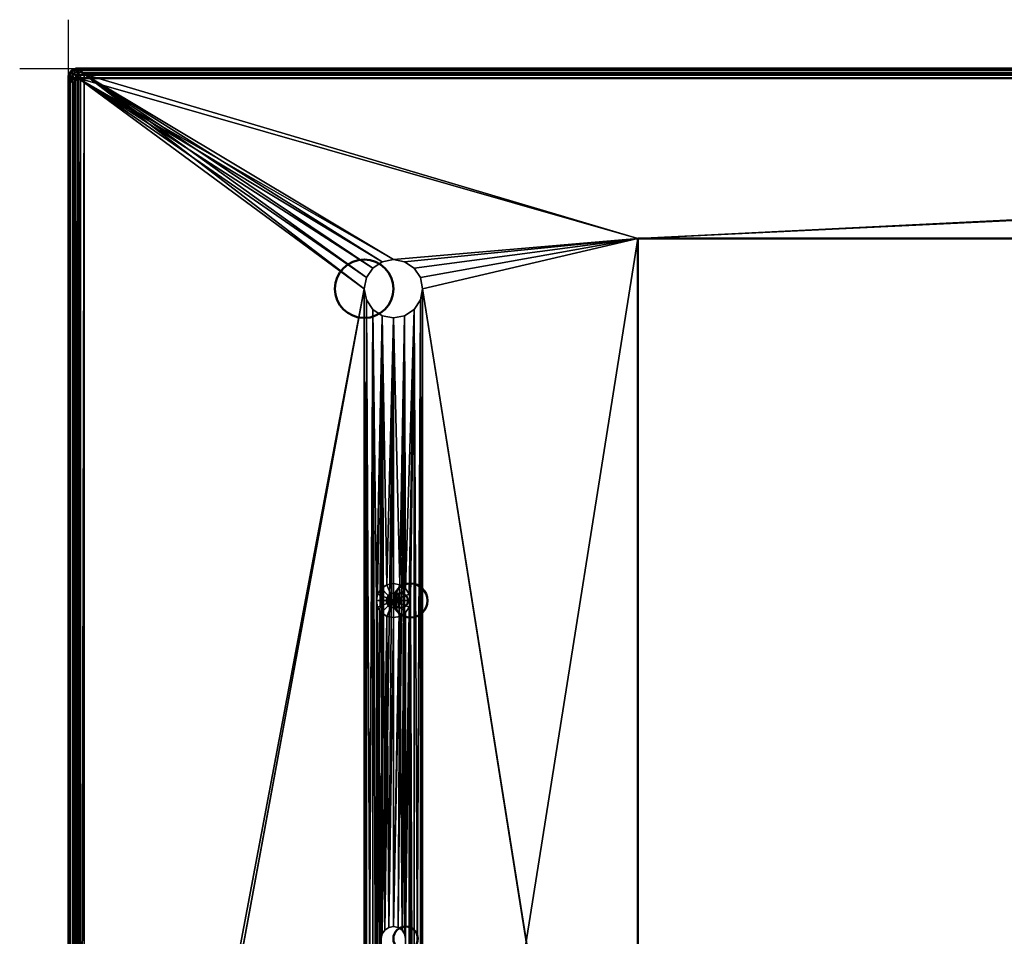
# Model space of a CAD drawing. Header units: millimetres. Extents: x -10 to 798, y -358 to 10.
# Tile 2 of 8: x -10 to 192, y -178 to 10. Entities that reach past the tile are written whole.
import ezdxf

# ---------------------------------------------------------------- set-up
doc = ezdxf.new("R2010")
doc.units = ezdxf.units.MM
doc.header["$MEASUREMENT"] = 0
doc.layers.add('0 Misc', color=7, linetype='Continuous', lineweight=35)
doc.layers.add('10 Raster Images', color=7, linetype='Continuous', lineweight=35)

msp = doc.modelspace()

# ---------------------------------------------------------------- linework, layer by layer
at = {"layer": '0 Misc', "color": 3, "linetype": 'Continuous', "lineweight": 25}
msp.add_line((0, 0), (0, 10), dxfattribs=at).dxf.unprotected_set("ltscale", 0)
at = {"layer": '0 Misc', "color": 160, "linetype": 'Continuous', "lineweight": 25}
for p, q in [((-10, 0), (0, 0)), ((0, -10), (0, 0)), ((0, 0, -10), (0, 0)), ((1.8, -1.8, 67.96), (1.37, -355.98, 67.96)), ((2.45, -1.37, 67.96), (1.8, -356.63, 67.96)), ((1.8, -1.8, 67.96), (1.8, -356.63, 67.96)), ((60.71, -45.21, -2.04), (2, -2, -2.04)), ((61.17, -42.92, -2.04), (2, -2, -2.04)), ((62.47, -40.97, -2.04), (2, -2, -2.04)), ((64.42, -39.67, -2.04), (2, -2, -2.04)), ((66.71, -39.21, -2.04), (2, -2, -2.04)), ((116.91, -34.91, -2.04), (2, -2, -2.04)), ((3.21, -1.21, 67.96), (2.45, -357.06, 67.96)), ((2.45, -1.37, 67.96), (2.45, -357.06, 67.96)), ((3.21, -1.21, 67.96), (3.21, -357.21, 67.96)), ((3.21, -1.21, 67.96), (60.71, -45.21, 67.96)), ((3.21, -1.21, 67.96), (61.17, -42.92, 67.96)), ((3.21, -1.21, 67.96), (62.47, -40.97, 67.96)), ((3.21, -1.21, 67.96), (64.42, -39.67, 67.96)), ((3.21, -1.21, 67.96), (66.71, -39.21, 67.96)), ((3.21, -1.21, 67.96), (116.91, -34.91, 67.96)), ((795.21, -1.21, 67.96), (116.91, -34.91, 67.96)), ((116.91, -34.91, -2.04), (796.43, -2, -2.04)), ((1.21, -3.21, 67.96), (1.37, -355.98, 67.96)), ((1.37, -2.45, 67.96), (1.37, -355.98, 67.96)), ((116.91, -34.91, 67.96), (66.71, -39.21, 67.96)), ((66.71, -39.21, -2.04), (116.91, -34.91, -2.04)), ((116.91, -34.91, 67.96), (69.01, -39.67, 67.96)), ((69.01, -39.67, -2.04), (116.91, -34.91, -2.04)), ((116.91, -34.91, 67.96), (70.96, -40.97, 67.96)), ((70.96, -40.97, -2.04), (116.91, -34.91, -2.04)), ((116.91, -34.91, 67.96), (72.26, -42.92, 67.96)), ((72.26, -42.92, -2.04), (116.91, -34.91, -2.04)), ((72.71, -45.21, 67.96), (116.91, -34.91, 67.96)), ((72.71, -45.21, -2.04), (116.91, -34.91, -2.04)), ((72.71, -313.21, -2.04), (116.91, -34.91, -2.04)), ((2, -356.43, -2.04), (60.71, -45.21, -2.04)), ((60.71, -45.21, 67.96), (3.21, -357.21, 67.96)), ((60.71, -45.21, 67.96), (60.71, -313.21, 67.96)), ((60.71, -45.21, 67.96), (61.17, -310.92, 67.96)), ((60.71, -45.21, -2.04), (60.71, -313.21, -2.04)), ((72.26, -310.92, -2.04), (72.71, -45.21, -2.04)), ((72.71, -313.21, 67.96), (72.71, -45.21, 67.96)), ((72.71, -45.21, 67.96), (116.91, -323.51, 67.96)), ((72.71, -313.21, -2.04), (72.71, -45.21, -2.04)), ((60.71, -313.21, -2.04), (61.17, -47.51, -2.04)), ((61.17, -47.51, 67.96), (61.17, -310.92, 67.96)), ((61.17, -47.51, 67.96), (62.47, -308.97, 67.96)), ((61.17, -310.92, -2.04), (61.17, -47.51, -2.04)), ((70.96, -308.97, -2.04), (72.26, -47.51, -2.04)), ((72.26, -47.51, 67.96), (72.26, -310.92, 67.96)), ((72.26, -47.51, 67.96), (72.71, -313.21, 67.96)), ((72.26, -310.92, -2.04), (72.26, -47.51, -2.04)), ((61.17, -310.92, -2.04), (62.47, -49.46, -2.04)), ((62.47, -49.46, 67.96), (62.47, -308.97, 67.96)), ((62.47, -49.46, 67.96), (63.21, -249.21, 67.96)), ((63.21, -109.21, 67.96), (62.47, -49.46, 67.96)), ((62.47, -308.97, -2.04), (62.47, -49.46, -2.04)), ((69.02, -177.63, -2.04), (70.96, -49.46, -2.04)), ((70.96, -49.46, 67.96), (69.19, -106.74, 67.96)), ((69.21, -178.59, -2.04), (70.96, -49.46, -2.04)), ((70.96, -49.46, 67.96), (69.95, -107.87, 67.96)), ((70.96, -49.46, 67.96), (70.21, -109.21, 67.96)), ((70.96, -49.46, 67.96), (70.96, -308.97, 67.96)), ((70.96, -49.46, 67.96), (72.26, -310.92, 67.96)), ((70.96, -308.97, -2.04), (70.96, -49.46, -2.04)), ((62.47, -308.97, -2.04), (64.42, -50.76, -2.04)), ((64.42, -50.76, 67.96), (63.21, -109.21, 67.96)), ((64.42, -50.76, 67.96), (63.48, -107.87, 67.96)), ((64.21, -178.59, -2.04), (64.42, -50.76, -2.04)), ((64.42, -50.76, 67.96), (64.24, -106.74, 67.96)), ((64.4, -177.63, -2.04), (64.42, -50.76, -2.04)), ((64.42, -50.76, 67.96), (65.37, -105.98, 67.96)), ((64.95, -176.82, -2.04), (64.42, -50.76, -2.04)), ((64.95, -176.82, -2.04), (66.71, -51.21, -2.04)), ((66.71, -51.21, 67.96), (65.37, -105.98, 67.96)), ((65.76, -176.28, -2.04), (66.71, -51.21, -2.04)), ((66.71, -176.09, -2.04), (69.01, -50.76, -2.04)), ((66.71, -51.21, 67.96), (66.71, -105.71, 67.96)), ((66.71, -51.21, 67.96), (68.05, -105.98, 67.96)), ((66.71, -176.09, -2.04), (66.71, -51.21, -2.04)), ((67.67, -176.28, -2.04), (69.01, -50.76, -2.04)), ((69.01, -50.76, 67.96), (68.05, -105.98, 67.96)), ((68.48, -176.82, -2.04), (69.01, -50.76, -2.04)), ((69.01, -50.76, 67.96), (69.19, -106.74, 67.96)), ((69.02, -177.63, -2.04), (69.01, -50.76, -2.04)), ((65.33, -108.64, 77.96), (65.33, -109.79, 77.96)), ((65.33, -108.64, 77.96), (65.65, -110.27, 77.96)), ((65.65, -108.15, 77.96), (65.65, -110.27, 77.96)), ((65.65, -108.15, 77.96), (66.14, -110.6, 77.96)), ((66.14, -107.83, 77.96), (66.14, -110.6, 77.96)), ((66.14, -107.83, 77.96), (66.71, -110.71, 77.96)), ((66.71, -107.71, 77.96), (66.71, -110.71, 77.96)), ((66.71, -107.71, 77.96), (67.29, -110.6, 77.96)), ((67.29, -107.83, 77.96), (67.29, -110.6, 77.96)), ((67.29, -107.83, 77.96), (67.77, -110.27, 77.96)), ((67.77, -108.15, 77.96), (67.77, -110.27, 77.96)), ((67.77, -108.15, 77.96), (68.1, -109.79, 77.96)), ((68.1, -108.64, 77.96), (68.1, -109.79, 77.96)), ((63.21, -249.21, 67.96), (63.21, -109.21, 67.96)), ((63.21, -109.21, 67.96), (63.48, -247.87, 67.96)), ((63.48, -110.55, 67.96), (63.48, -247.87, 67.96)), ((63.48, -110.55, 67.96), (64.24, -246.74, 67.96)), ((63.48, -110.55, 67.96), (64.21, -178.59, 67.96)), ((69.95, -110.55, 67.96), (69.21, -178.59, 67.96)), ((69.95, -110.55, 67.96), (69.95, -247.87, 67.96)), ((69.95, -110.55, 67.96), (70.21, -249.21, 67.96)), ((70.21, -249.21, 67.96), (70.21, -109.21, 67.96)), ((70.21, -109.21, 67.96), (70.96, -308.97, 67.96)), ((64.24, -111.69, 67.96), (64.21, -178.59, 67.96)), ((64.24, -111.69, 67.96), (64.4, -177.63, 67.96)), ((65.37, -112.45, 67.96), (64.4, -177.63, 67.96)), ((65.37, -112.45, 67.96), (64.95, -176.82, 67.96)), ((65.37, -112.45, 67.96), (65.76, -176.28, 67.96)), ((66.71, -112.71, 67.96), (65.76, -176.28, 67.96)), ((68.05, -112.45, 67.96), (66.71, -176.09, 67.96)), ((66.71, -112.71, 67.96), (66.71, -176.09, 67.96)), ((68.05, -112.45, 67.96), (67.67, -176.28, 67.96)), ((68.05, -112.45, 67.96), (68.48, -176.82, 67.96)), ((69.19, -111.69, 67.96), (68.48, -176.82, 67.96)), ((69.19, -111.69, 67.96), (69.02, -177.63, 67.96)), ((69.19, -111.69, 67.96), (69.21, -178.59, 67.96))]:
    msp.add_line(p, q, dxfattribs=at).dxf.unprotected_set("ltscale", 0)
at = {"layer": '0 Misc', "color": 12, "linetype": 'Continuous', "lineweight": 25}
msp.add_line((0, 0), (10, 0), dxfattribs=at).dxf.unprotected_set("ltscale", 0)
at = {"layer": '0 Misc', "color": 5, "linetype": 'Continuous', "lineweight": 25}
msp.add_line((0, 0), (0, 0, 10), dxfattribs=at).dxf.unprotected_set("ltscale", 0)
at = {"layer": '0 Misc', "color": 160, "linetype": 'Continuous', "lineweight": 50}
for p, q in [((3.21, -1.21, 67.96), (2, 0)), ((2, 0), (796.43, 0)), ((0, -356.43), (0, -2)), ((0, -2), (1.21, -3.21, 67.96)), ((2, -2, -2.04), (2, -356.43, -2.04)), ((796.43, -2, -2.04), (2, -2, -2.04)), ((3.21, -1.21, 67.96), (795.21, -1.21, 67.96)), ((1.21, -355.21, 67.96), (1.21, -3.21, 67.96)), ((116.91, -323.51, 67.96), (116.91, -34.91, 67.96)), ((116.91, -34.91, 67.96), (681.51, -34.91, 67.96)), ((116.91, -34.91, -2.04), (116.91, -323.51, -2.04)), ((116.91, -34.91, 67.96), (116.91, -34.91, -2.04)), ((681.51, -34.91, -2.04), (116.91, -34.91, -2.04))]:
    msp.add_line(p, q, dxfattribs=at).dxf.unprotected_set("ltscale", 0)
for centre, radius in [((60.71, -45.21, 67.96), 6), ((60.71, -45.21, -2.04), 6), ((70.21, -109.21, 67.96), 3.5), ((70.21, -109.21, 75.96), 3.5), ((68.21, -109.21, 77.96), 1.5), ((69.21, -178.59, 67.96), 2.5), ((69.21, -178.59, -2.04), 2.5)]:
    msp.add_circle(centre, radius, dxfattribs=at).dxf.unprotected_set("ltscale", 0)
at = {"layer": '0 Misc', "color": 160, "linetype": 'Continuous', "lineweight": 50, "extrusion": (0.017846, -0.017849, 0.999681)}
msp.add_arc((0, -2.83, 0.04), 2, 45.0134, 134.9951, dxfattribs=at).dxf.unprotected_set("ltscale", 0)
at = {"layer": '0 Misc', "color": 160, "linetype": 'Continuous', "lineweight": 50, "extrusion": (1, 0, 0)}
msp.add_arc((-2, -0.04, 2), 2, 270, 1.023, dxfattribs=at).dxf.unprotected_set("ltscale", 0)
at = {"layer": '0 Misc', "color": 160, "linetype": 'Continuous', "lineweight": 50, "extrusion": (-7.61174e-16, -1, -1.70503e-13)}
msp.add_arc((2, -0.04, 2), 2, 178.977, 270, dxfattribs=at).dxf.unprotected_set("ltscale", 0)
at = {"layer": '0 Misc', "color": 160, "linetype": 'Continuous', "lineweight": 50, "extrusion": (0, 0, -1)}
msp.add_arc((-3.21, -3.21, -67.96), 2, 0.0183, 89.9817, dxfattribs=at).dxf.unprotected_set("ltscale", 0)
at = {"layer": '0 Misc', "color": 7, "lineweight": 25}
for points, invisible_edges in [([(3.21, -1.21, 67.96), (2, 0, 0), (1.23, -0.15, 0.01)], 12), ([(796.43, 0), (2, 0), (3.21, -1.21, 67.96)], 12), ([(2, 0, 0), (796.43, -0.09, -0.63), (2, -0.09, -0.63)], 1), ([(2, 0, 0), (796.43, 0, 0), (796.43, -0.09, -0.63)], 12), ([(0, -2, 0), (1.37, -2.45, 67.96), (0.15, -1.23, 0.01)], 1), ([(1.21, -355.21, 67.96), (0, -2), (0, -356.43)], 1), ([(1.21, -355.21, 67.96), (1.21, -3.21, 67.96), (0, -2)], 12), ([(0, -2, 0), (1.21, -3.21, 67.96), (1.37, -2.45, 67.96)], 1), ([(0, -356.43, 0), (0.09, -2, -0.63), (0.09, -356.43, -0.63)], 1), ([(0, -356.43, 0), (0, -2, 0), (0.09, -2, -0.63)], 12), ([(0.03, -1.64, -0.11), (0.19, -1.25, -0.43), (0.19, -1.58, -0.77)], 12), ([(0.03, -1.64, -0.11), (0.19, -1.58, -0.77), (0.03, -1.91, -0.39)], 1), ([(0.09, -2, -0.63), (0.37, -356.43, -1.19), (0.09, -356.43, -0.63)], 1), ([(0.09, -2, -0.63), (0.37, -2, -1.19), (0.37, -356.43, -1.19)], 12), ([(1.8, -1.8, 67.96), (0.59, -0.59, 0.01), (0.15, -1.23, 0.01)], 12), ([(1.8, -1.8, 67.96), (0.15, -1.23, 0.01), (1.37, -2.45, 67.96)], 1), ([(0.26, -1.01, -0.03), (0.46, -0.92, -0.71), (0.19, -1.25, -0.43)], 1), ([(0.19, -1.58, -0.77), (0.46, -0.92, -0.71), (0.46, -1.28, -1.09)], 1), ([(0.19, -1.58, -0.77), (0.19, -1.25, -0.43), (0.46, -0.92, -0.71)], 12), ([(0.19, -1.58, -0.77), (0.46, -1.28, -1.09), (0.54, -1.72, -1.38)], 12), ([(0.19, -1.58, -0.77), (0.54, -1.72, -1.38), (0.26, -1.97, -1.02)], 1), ([(0.26, -1.01, -0.03), (0.54, -0.65, -0.27), (0.46, -0.92, -0.71)], 12), ([(0.37, -2, -1.19), (0.81, -356.43, -1.65), (0.37, -356.43, -1.19)], 1), ([(0.37, -2, -1.19), (0.81, -2, -1.65), (0.81, -356.43, -1.65)], 12), ([(0.54, -0.65, -0.27), (0.84, -0.65, -0.96), (0.46, -0.92, -0.71)], 1), ([(0.46, -1.28, -1.09), (0.84, -0.65, -0.96), (0.84, -1.03, -1.35)], 1), ([(0.46, -1.28, -1.09), (0.46, -0.92, -0.71), (0.84, -0.65, -0.96)], 12), ([(0.46, -1.28, -1.09), (0.84, -1.03, -1.35), (0.93, -1.48, -1.64)], 12), ([(0.46, -1.28, -1.09), (0.93, -1.48, -1.64), (0.54, -1.72, -1.38)], 1), ([(0.54, -0.65, -0.27), (0.93, -0.37, -0.5), (0.84, -0.65, -0.96)], 12), ([(2.45, -1.37, 67.96), (1.23, -0.15, 0.01), (0.59, -0.59, 0.01)], 12), ([(2.45, -1.37, 67.96), (0.59, -0.59, 0.01), (1.8, -1.8, 67.96)], 1), ([(0.81, -2, -1.65), (1.37, -356.43, -1.94), (0.81, -356.43, -1.65)], 1), ([(0.81, -2, -1.65), (1.37, -2, -1.94), (1.37, -356.43, -1.94)], 12), ([(0.93, -0.37, -0.5), (1.3, -0.48, -1.13), (0.84, -0.65, -0.96)], 1), ([(0.84, -1.03, -1.35), (1.3, -0.48, -1.13), (1.3, -0.85, -1.51)], 1), ([(0.84, -1.03, -1.35), (0.84, -0.65, -0.96), (1.3, -0.48, -1.13)], 12), ([(1.38, -1.28, -1.8), (0.84, -1.03, -1.35), (1.3, -0.85, -1.51)], 1), ([(1.38, -1.28, -1.8), (0.93, -1.48, -1.64), (0.84, -1.03, -1.35)], 12), ([(1.09, -0.22, 0), (1.38, -0.21, -0.69), (0.93, -0.37, -0.5)], 1), ([(0.93, -0.37, -0.5), (1.38, -0.21, -0.69), (1.3, -0.48, -1.13)], 12), ([(0.93, -1.48, -1.64), (1.38, -1.28, -1.8), (1.54, -1.75, -1.97)], 12), ([(0.93, -1.48, -1.64), (1.54, -1.75, -1.97), (1.09, -1.97, -1.82)], 1), ([(1.09, -0.22, 0), (1.54, -0.06, -0.21), (1.38, -0.21, -0.69)], 12), ([(3.21, -1.21, 67.96), (1.23, -0.15, 0.01), (2.45, -1.37, 67.96)], 1), ([(1.81, -0.41, -1.24), (1.3, -0.48, -1.13), (1.38, -0.21, -0.69)], 12), ([(1.81, -0.74, -1.58), (1.3, -0.48, -1.13), (1.81, -0.41, -1.24)], 1), ([(1.81, -0.74, -1.58), (1.3, -0.85, -1.51), (1.3, -0.48, -1.13)], 12), ([(1.88, -1.13, -1.83), (1.3, -0.85, -1.51), (1.81, -0.74, -1.58)], 1), ([(1.88, -1.13, -1.83), (1.38, -1.28, -1.8), (1.3, -0.85, -1.51)], 12), ([(1.37, -356.43, -1.94), (2, -2, -2.04), (2, -356.43, -2.04)], 1), ([(1.37, -356.43, -1.94), (1.37, -2, -1.94), (2, -2, -2.04)], 12), ([(1.81, -0.41, -1.24), (1.38, -0.21, -0.69), (1.88, -0.17, -0.84)], 1), ([(796.43, -0.09, -0.63), (2, -0.37, -1.19), (2, -0.09, -0.63)], 1), ([(796.43, -0.09, -0.63), (796.43, -0.37, -1.19), (2, -0.37, -1.19)], 12), ([(796.43, -0.37, -1.19), (2, -0.81, -1.65), (2, -0.37, -1.19)], 1), ([(796.43, -0.37, -1.19), (796.43, -0.81, -1.65), (2, -0.81, -1.65)], 12), ([(796.43, -0.81, -1.65), (2, -1.37, -1.94), (2, -0.81, -1.65)], 1), ([(796.43, -0.81, -1.65), (796.43, -1.37, -1.94), (2, -1.37, -1.94)], 12), ([(2, -1.37, -1.94), (796.43, -2, -2.04), (2, -2, -2.04)], 1), ([(2, -1.37, -1.94), (796.43, -1.37, -1.94), (796.43, -2, -2.04)], 12), ([(796.43, 0), (3.21, -1.21, 67.96), (795.21, -1.21, 67.96)], 1), ([(116.91, -34.91, -2.04), (116.91, -323.51, 67.96), (116.91, -323.51, -2.04)], 1), ([(116.91, -34.91, -2.04), (116.91, -34.91, 67.96), (116.91, -323.51, 67.96)], 12), ([(681.51, -34.91, -2.04), (116.91, -34.91, 67.96), (116.91, -34.91, -2.04)], 1), ([(681.51, -34.91, -2.04), (681.51, -34.91, 67.96), (116.91, -34.91, 67.96)], 12), ([(64.42, -39.67, -2.04), (62.47, -40.97, 67.96), (62.47, -40.97, -2.04)], 1), ([(64.42, -39.67, -2.04), (64.42, -39.67, 67.96), (62.47, -40.97, 67.96)], 12), ([(66.71, -39.21, -2.04), (64.42, -39.67, 67.96), (64.42, -39.67, -2.04)], 1), ([(66.71, -39.21, -2.04), (66.71, -39.21, 67.96), (64.42, -39.67, 67.96)], 12), ([(69.01, -39.67, -2.04), (66.71, -39.21, 67.96), (66.71, -39.21, -2.04)], 1), ([(69.01, -39.67, -2.04), (69.01, -39.67, 67.96), (66.71, -39.21, 67.96)], 12), ([(70.96, -40.97, -2.04), (69.01, -39.67, 67.96), (69.01, -39.67, -2.04)], 1), ([(70.96, -40.97, -2.04), (70.96, -40.97, 67.96), (69.01, -39.67, 67.96)], 12), ([(62.47, -40.97, -2.04), (61.17, -42.92, 67.96), (61.17, -42.92, -2.04)], 1), ([(62.47, -40.97, -2.04), (62.47, -40.97, 67.96), (61.17, -42.92, 67.96)], 12), ([(72.26, -42.92, -2.04), (70.96, -40.97, 67.96), (70.96, -40.97, -2.04)], 1), ([(72.26, -42.92, -2.04), (72.26, -42.92, 67.96), (70.96, -40.97, 67.96)], 12), ([(61.17, -42.92, -2.04), (60.71, -45.21, 67.96), (60.71, -45.21, -2.04)], 1), ([(61.17, -42.92, -2.04), (61.17, -42.92, 67.96), (60.71, -45.21, 67.96)], 12), ([(72.71, -45.21, -2.04), (72.26, -42.92, 67.96), (72.26, -42.92, -2.04)], 1), ([(72.71, -45.21, -2.04), (72.71, -45.21, 67.96), (72.26, -42.92, 67.96)], 12), ([(60.71, -45.21, -2.04), (61.17, -47.51, 67.96), (61.17, -47.51, -2.04)], 1), ([(60.71, -45.21, -2.04), (60.71, -45.21, 67.96), (61.17, -47.51, 67.96)], 12), ([(72.26, -47.51, -2.04), (72.71, -45.21, 67.96), (72.71, -45.21, -2.04)], 1), ([(72.26, -47.51, -2.04), (72.26, -47.51, 67.96), (72.71, -45.21, 67.96)], 12), ([(61.17, -47.51, -2.04), (62.47, -49.46, 67.96), (62.47, -49.46, -2.04)], 1), ([(61.17, -47.51, -2.04), (61.17, -47.51, 67.96), (62.47, -49.46, 67.96)], 12), ([(72.26, -47.51, 67.96), (70.96, -49.46, -2.04), (70.96, -49.46, 67.96)], 1), ([(72.26, -47.51, 67.96), (72.26, -47.51, -2.04), (70.96, -49.46, -2.04)], 12), ([(62.47, -49.46, -2.04), (64.42, -50.76, 67.96), (64.42, -50.76, -2.04)], 1), ([(62.47, -49.46, -2.04), (62.47, -49.46, 67.96), (64.42, -50.76, 67.96)], 12), ([(70.96, -49.46, 67.96), (69.01, -50.76, -2.04), (69.01, -50.76, 67.96)], 1), ([(70.96, -49.46, 67.96), (70.96, -49.46, -2.04), (69.01, -50.76, -2.04)], 12), ([(64.42, -50.76, -2.04), (66.71, -51.21, 67.96), (66.71, -51.21, -2.04)], 1), ([(64.42, -50.76, -2.04), (64.42, -50.76, 67.96), (66.71, -51.21, 67.96)], 12), ([(66.71, -51.21, -2.04), (69.01, -50.76, 67.96), (69.01, -50.76, -2.04)], 1), ([(66.71, -51.21, -2.04), (66.71, -51.21, 67.96), (69.01, -50.76, 67.96)], 12), ([(63.48, -107.87, 67.96), (64.24, -106.74, 75.96), (64.24, -106.74, 67.96)], 1), ([(63.48, -107.87, 67.96), (63.48, -107.87, 75.96), (64.24, -106.74, 75.96)], 12), ([(63.48, -107.87, 75.96), (65.65, -108.15, 77.96), (64.24, -106.74, 75.96)], 1), ([(64.24, -106.74, 67.96), (65.37, -105.98, 75.96), (65.37, -105.98, 67.96)], 1), ([(64.24, -106.74, 67.96), (64.24, -106.74, 75.96), (65.37, -105.98, 75.96)], 12), ([(64.24, -106.74, 75.96), (66.14, -107.83, 77.96), (65.37, -105.98, 75.96)], 1), ([(64.24, -106.74, 75.96), (65.65, -108.15, 77.96), (66.14, -107.83, 77.96)], 12), ([(65.37, -105.98, 67.96), (66.71, -105.71, 75.96), (66.71, -105.71, 67.96)], 1), ([(65.37, -105.98, 67.96), (65.37, -105.98, 75.96), (66.71, -105.71, 75.96)], 12), ([(65.37, -105.98, 75.96), (66.71, -107.71, 77.96), (66.71, -105.71, 75.96)], 1), ([(65.37, -105.98, 75.96), (66.14, -107.83, 77.96), (66.71, -107.71, 77.96)], 12), ([(66.71, -105.71, 67.96), (68.05, -105.98, 75.96), (68.05, -105.98, 67.96)], 1), ([(66.71, -105.71, 67.96), (66.71, -105.71, 75.96), (68.05, -105.98, 75.96)], 12), ([(66.71, -105.71, 75.96), (67.29, -107.83, 77.96), (68.05, -105.98, 75.96)], 1), ([(66.71, -105.71, 75.96), (66.71, -107.71, 77.96), (67.29, -107.83, 77.96)], 12), ([(68.05, -105.98, 75.96), (67.29, -107.83, 77.96), (67.77, -108.15, 77.96)], 12), ([(68.05, -105.98, 75.96), (67.77, -108.15, 77.96), (69.19, -106.74, 75.96)], 1), ([(69.19, -106.74, 75.96), (67.77, -108.15, 77.96), (68.1, -108.64, 77.96)], 12), ([(68.05, -105.98, 67.96), (69.19, -106.74, 75.96), (69.19, -106.74, 67.96)], 1), ([(68.05, -105.98, 67.96), (68.05, -105.98, 75.96), (69.19, -106.74, 75.96)], 12), ([(69.19, -106.74, 75.96), (68.1, -108.64, 77.96), (69.95, -107.87, 75.96)], 1), ([(69.19, -106.74, 67.96), (69.95, -107.87, 75.96), (69.95, -107.87, 67.96)], 1), ([(69.19, -106.74, 67.96), (69.19, -106.74, 75.96), (69.95, -107.87, 75.96)], 12), ([(63.21, -109.21, 67.96), (63.48, -107.87, 75.96), (63.48, -107.87, 67.96)], 1), ([(63.21, -109.21, 67.96), (63.21, -109.21, 75.96), (63.48, -107.87, 75.96)], 12), ([(63.21, -109.21, 75.96), (65.33, -108.64, 77.96), (63.48, -107.87, 75.96)], 1), ([(63.21, -109.21, 75.96), (65.21, -109.21, 77.96), (65.33, -108.64, 77.96)], 12), ([(63.48, -107.87, 75.96), (65.33, -108.64, 77.96), (65.65, -108.15, 77.96)], 12), ([(69.95, -107.87, 75.96), (68.1, -108.64, 77.96), (68.21, -109.21, 77.96)], 12), ([(69.95, -107.87, 75.96), (68.21, -109.21, 77.96), (70.21, -109.21, 75.96)], 1), ([(69.95, -107.87, 67.96), (70.21, -109.21, 75.96), (70.21, -109.21, 67.96)], 1), ([(69.95, -107.87, 67.96), (69.95, -107.87, 75.96), (70.21, -109.21, 75.96)], 12), ([(63.48, -110.55, 67.96), (63.21, -109.21, 75.96), (63.21, -109.21, 67.96)], 1), ([(63.48, -110.55, 67.96), (63.48, -110.55, 75.96), (63.21, -109.21, 75.96)], 12), ([(63.48, -110.55, 75.96), (65.21, -109.21, 77.96), (63.21, -109.21, 75.96)], 1), ([(63.48, -110.55, 75.96), (65.33, -109.79, 77.96), (65.21, -109.21, 77.96)], 12), ([(65.33, -109.79, 77.96), (63.48, -110.55, 75.96), (64.24, -111.69, 75.96)], 12), ([(63.48, -110.55, 75.96), (64.24, -111.69, 67.96), (64.24, -111.69, 75.96)], 1), ([(63.48, -110.55, 75.96), (63.48, -110.55, 67.96), (64.24, -111.69, 67.96)], 12), ([(65.33, -109.79, 77.96), (64.24, -111.69, 75.96), (65.65, -110.27, 77.96)], 1), ([(65.65, -110.27, 77.96), (64.24, -111.69, 75.96), (65.37, -112.45, 75.96)], 12), ([(65.65, -110.27, 77.96), (65.37, -112.45, 75.96), (66.14, -110.6, 77.96)], 1), ([(66.71, -112.71, 75.96), (66.14, -110.6, 77.96), (65.37, -112.45, 75.96)], 1), ([(66.71, -112.71, 75.96), (66.71, -110.71, 77.96), (66.14, -110.6, 77.96)], 12), ([(68.05, -112.45, 75.96), (67.29, -110.6, 77.96), (66.71, -110.71, 77.96)], 12), ([(68.05, -112.45, 75.96), (66.71, -110.71, 77.96), (66.71, -112.71, 75.96)], 1), ([(69.19, -111.69, 75.96), (67.77, -110.27, 77.96), (67.29, -110.6, 77.96)], 12), ([(69.19, -111.69, 75.96), (67.29, -110.6, 77.96), (68.05, -112.45, 75.96)], 1), ([(69.95, -110.55, 75.96), (68.1, -109.79, 77.96), (67.77, -110.27, 77.96)], 12), ([(69.95, -110.55, 75.96), (67.77, -110.27, 77.96), (69.19, -111.69, 75.96)], 1), ([(70.21, -109.21, 75.96), (68.1, -109.79, 77.96), (69.95, -110.55, 75.96)], 1), ([(70.21, -109.21, 75.96), (68.21, -109.21, 77.96), (68.1, -109.79, 77.96)], 12), ([(69.95, -110.55, 67.96), (69.19, -111.69, 75.96), (69.19, -111.69, 67.96)], 1), ([(69.95, -110.55, 67.96), (69.95, -110.55, 75.96), (69.19, -111.69, 75.96)], 12), ([(70.21, -109.21, 67.96), (69.95, -110.55, 75.96), (69.95, -110.55, 67.96)], 1), ([(70.21, -109.21, 67.96), (70.21, -109.21, 75.96), (69.95, -110.55, 75.96)], 12), ([(64.24, -111.69, 75.96), (65.37, -112.45, 67.96), (65.37, -112.45, 75.96)], 1), ([(64.24, -111.69, 75.96), (64.24, -111.69, 67.96), (65.37, -112.45, 67.96)], 12), ([(66.71, -112.71, 67.96), (65.37, -112.45, 75.96), (65.37, -112.45, 67.96)], 1), ([(66.71, -112.71, 67.96), (66.71, -112.71, 75.96), (65.37, -112.45, 75.96)], 12), ([(68.05, -112.45, 67.96), (66.71, -112.71, 75.96), (66.71, -112.71, 67.96)], 1), ([(68.05, -112.45, 67.96), (68.05, -112.45, 75.96), (66.71, -112.71, 75.96)], 12), ([(69.19, -111.69, 67.96), (68.05, -112.45, 75.96), (68.05, -112.45, 67.96)], 1), ([(69.19, -111.69, 67.96), (69.19, -111.69, 75.96), (68.05, -112.45, 75.96)], 12), ([(64.4, -177.63, -2.04), (64.21, -178.59, 67.96), (64.21, -178.59, -2.04)], 1), ([(64.4, -177.63, -2.04), (64.4, -177.63, 67.96), (64.21, -178.59, 67.96)], 12), ([(64.4, -177.63, 67.96), (64.95, -176.82, -2.04), (64.95, -176.82, 67.96)], 1), ([(64.4, -177.63, 67.96), (64.4, -177.63, -2.04), (64.95, -176.82, -2.04)], 12), ([(64.95, -176.82, 67.96), (65.76, -176.28, -2.04), (65.76, -176.28, 67.96)], 1), ([(64.95, -176.82, 67.96), (64.95, -176.82, -2.04), (65.76, -176.28, -2.04)], 12), ([(66.71, -176.09, -2.04), (65.76, -176.28, 67.96), (65.76, -176.28, -2.04)], 1), ([(66.71, -176.09, -2.04), (66.71, -176.09, 67.96), (65.76, -176.28, 67.96)], 12), ([(67.67, -176.28, -2.04), (66.71, -176.09, 67.96), (66.71, -176.09, -2.04)], 1), ([(67.67, -176.28, -2.04), (67.67, -176.28, 67.96), (66.71, -176.09, 67.96)], 12), ([(68.48, -176.82, -2.04), (67.67, -176.28, 67.96), (67.67, -176.28, -2.04)], 1), ([(68.48, -176.82, -2.04), (68.48, -176.82, 67.96), (67.67, -176.28, 67.96)], 12), ([(69.02, -177.63, -2.04), (68.48, -176.82, 67.96), (68.48, -176.82, -2.04)], 1), ([(69.02, -177.63, -2.04), (69.02, -177.63, 67.96), (68.48, -176.82, 67.96)], 12), ([(69.21, -178.59, -2.04), (69.02, -177.63, 67.96), (69.02, -177.63, -2.04)], 1), ([(69.21, -178.59, -2.04), (69.21, -178.59, 67.96), (69.02, -177.63, 67.96)], 12)]:
    msp.add_3dface(points, dxfattribs=dict(at, invisible_edges=invisible_edges))
for points in [[(1.54, -0.06, -0.21), (1.23, -0.15, 0.01), (2, 0, 0)], [(2, -0.09, -0.63), (1.54, -0.06, -0.21), (2, 0, 0)], [(0.03, -1.64, -0.11), (0, -2, 0), (0.15, -1.23, 0.01)], [(0.03, -1.91, -0.39), (0, -2, 0), (0.03, -1.64, -0.11)], [(0.03, -1.91, -0.39), (0.09, -2, -0.63), (0, -2, 0)], [(0.03, -1.64, -0.11), (0.15, -1.23, 0.01), (0.19, -1.25, -0.43)], [(0.19, -1.58, -0.77), (0.09, -2, -0.63), (0.03, -1.91, -0.39)], [(0.19, -1.58, -0.77), (0.26, -1.97, -1.02), (0.09, -2, -0.63)], [(0.26, -1.97, -1.02), (0.37, -2, -1.19), (0.09, -2, -0.63)], [(0.59, -0.59, 0.01), (0.26, -1.01, -0.03), (0.15, -1.23, 0.01)], [(0.26, -1.01, -0.03), (0.19, -1.25, -0.43), (0.15, -1.23, 0.01)], [(0.59, -0.59, 0.01), (0.54, -0.65, -0.27), (0.26, -1.01, -0.03)], [(0.26, -1.97, -1.02), (0.54, -1.72, -1.38), (0.37, -2, -1.19)], [(0.54, -1.72, -1.38), (0.81, -2, -1.65), (0.37, -2, -1.19)], [(0.54, -0.65, -0.27), (0.59, -0.59, 0.01), (0.93, -0.37, -0.5)], [(0.54, -1.72, -1.38), (0.93, -1.48, -1.64), (0.81, -2, -1.65)], [(1.23, -0.15, 0.01), (1.09, -0.22, 0), (0.59, -0.59, 0.01)], [(1.09, -0.22, 0), (0.93, -0.37, -0.5), (0.59, -0.59, 0.01)], [(0.93, -1.48, -1.64), (1.09, -1.97, -1.82), (0.81, -2, -1.65)], [(1.09, -1.97, -1.82), (1.37, -2, -1.94), (0.81, -2, -1.65)], [(1.23, -0.15, 0.01), (1.54, -0.06, -0.21), (1.09, -0.22, 0)], [(1.54, -1.75, -1.97), (1.37, -2, -1.94), (1.09, -1.97, -1.82)], [(2, -2, -2.04), (1.37, -2, -1.94), (1.54, -1.75, -1.97)], [(1.37, -2.45, 67.96), (1.37, -355.98, 67.96), (1.8, -1.8, 67.96)], [(1.8, -1.8, 67.96), (1.37, -355.98, 67.96), (1.8, -356.63, 67.96)], [(2, -0.09, -0.63), (1.38, -0.21, -0.69), (1.54, -0.06, -0.21)], [(2, -0.09, -0.63), (1.88, -0.17, -0.84), (1.38, -0.21, -0.69)], [(1.54, -1.75, -1.97), (1.38, -1.28, -1.8), (1.88, -1.13, -1.83)], [(1.54, -1.75, -1.97), (1.88, -1.13, -1.83), (2, -1.37, -1.94)], [(2, -2, -2.04), (1.54, -1.75, -1.97), (2, -1.37, -1.94)], [(1.8, -1.8, 67.96), (1.8, -356.63, 67.96), (2.45, -1.37, 67.96)], [(2.45, -1.37, 67.96), (1.8, -356.63, 67.96), (2.45, -357.06, 67.96)], [(1.88, -0.17, -0.84), (2, -0.37, -1.19), (1.81, -0.41, -1.24)], [(2, -0.37, -1.19), (2, -0.81, -1.65), (1.81, -0.41, -1.24)], [(1.81, -0.41, -1.24), (2, -0.81, -1.65), (1.81, -0.74, -1.58)], [(1.81, -0.74, -1.58), (2, -0.81, -1.65), (1.88, -1.13, -1.83)], [(2, -0.09, -0.63), (2, -0.37, -1.19), (1.88, -0.17, -0.84)], [(1.88, -1.13, -1.83), (2, -0.81, -1.65), (2, -1.37, -1.94)], [(2, -2, -2.04), (60.71, -45.21, -2.04), (2, -356.43, -2.04)], [(60.71, -45.21, -2.04), (2, -2, -2.04), (61.17, -42.92, -2.04)], [(61.17, -42.92, -2.04), (2, -2, -2.04), (62.47, -40.97, -2.04)], [(62.47, -40.97, -2.04), (2, -2, -2.04), (64.42, -39.67, -2.04)], [(64.42, -39.67, -2.04), (2, -2, -2.04), (66.71, -39.21, -2.04)], [(66.71, -39.21, -2.04), (2, -2, -2.04), (116.91, -34.91, -2.04)], [(116.91, -34.91, -2.04), (2, -2, -2.04), (796.43, -2, -2.04)], [(2.45, -1.37, 67.96), (2.45, -357.06, 67.96), (3.21, -1.21, 67.96)], [(3.21, -1.21, 67.96), (2.45, -357.06, 67.96), (3.21, -357.21, 67.96)], [(3.21, -1.21, 67.96), (3.21, -357.21, 67.96), (60.71, -45.21, 67.96)], [(3.21, -1.21, 67.96), (60.71, -45.21, 67.96), (61.17, -42.92, 67.96)], [(3.21, -1.21, 67.96), (61.17, -42.92, 67.96), (62.47, -40.97, 67.96)], [(3.21, -1.21, 67.96), (62.47, -40.97, 67.96), (64.42, -39.67, 67.96)], [(3.21, -1.21, 67.96), (64.42, -39.67, 67.96), (66.71, -39.21, 67.96)], [(3.21, -1.21, 67.96), (66.71, -39.21, 67.96), (116.91, -34.91, 67.96)], [(3.21, -1.21, 67.96), (116.91, -34.91, 67.96), (795.21, -1.21, 67.96)], [(795.21, -1.21, 67.96), (116.91, -34.91, 67.96), (681.51, -34.91, 67.96)], [(116.91, -34.91, -2.04), (796.43, -2, -2.04), (681.51, -34.91, -2.04)], [(1.21, -3.21, 67.96), (1.37, -355.98, 67.96), (1.37, -2.45, 67.96)], [(1.37, -355.98, 67.96), (1.21, -3.21, 67.96), (1.21, -355.21, 67.96)], [(116.91, -34.91, 67.96), (66.71, -39.21, 67.96), (69.01, -39.67, 67.96)], [(66.71, -39.21, -2.04), (116.91, -34.91, -2.04), (69.01, -39.67, -2.04)], [(116.91, -34.91, 67.96), (69.01, -39.67, 67.96), (70.96, -40.97, 67.96)], [(69.01, -39.67, -2.04), (116.91, -34.91, -2.04), (70.96, -40.97, -2.04)], [(116.91, -34.91, 67.96), (70.96, -40.97, 67.96), (72.26, -42.92, 67.96)], [(70.96, -40.97, -2.04), (116.91, -34.91, -2.04), (72.26, -42.92, -2.04)], [(116.91, -34.91, 67.96), (72.26, -42.92, 67.96), (72.71, -45.21, 67.96)], [(72.26, -42.92, -2.04), (116.91, -34.91, -2.04), (72.71, -45.21, -2.04)], [(72.71, -45.21, 67.96), (116.91, -323.51, 67.96), (116.91, -34.91, 67.96)], [(72.71, -45.21, -2.04), (116.91, -34.91, -2.04), (72.71, -313.21, -2.04)], [(116.91, -323.51, -2.04), (72.71, -313.21, -2.04), (116.91, -34.91, -2.04)], [(60.71, -313.21, -2.04), (2, -356.43, -2.04), (60.71, -45.21, -2.04)], [(60.71, -45.21, 67.96), (3.21, -357.21, 67.96), (60.71, -313.21, 67.96)], [(61.17, -310.92, 67.96), (60.71, -45.21, 67.96), (60.71, -313.21, 67.96)], [(60.71, -45.21, 67.96), (61.17, -310.92, 67.96), (61.17, -47.51, 67.96)], [(61.17, -47.51, -2.04), (60.71, -313.21, -2.04), (60.71, -45.21, -2.04)], [(72.26, -47.51, 67.96), (72.71, -313.21, 67.96), (72.71, -45.21, 67.96)], [(72.26, -310.92, -2.04), (72.26, -47.51, -2.04), (72.71, -45.21, -2.04)], [(72.26, -310.92, -2.04), (72.71, -45.21, -2.04), (72.71, -313.21, -2.04)], [(72.71, -313.21, 67.96), (116.91, -323.51, 67.96), (72.71, -45.21, 67.96)], [(60.71, -313.21, -2.04), (61.17, -47.51, -2.04), (61.17, -310.92, -2.04)], [(61.17, -47.51, 67.96), (61.17, -310.92, 67.96), (62.47, -308.97, 67.96)], [(61.17, -47.51, 67.96), (62.47, -308.97, 67.96), (62.47, -49.46, 67.96)], [(61.17, -310.92, -2.04), (61.17, -47.51, -2.04), (62.47, -49.46, -2.04)], [(70.96, -49.46, 67.96), (72.26, -310.92, 67.96), (72.26, -47.51, 67.96)], [(70.96, -308.97, -2.04), (70.96, -49.46, -2.04), (72.26, -47.51, -2.04)], [(70.96, -308.97, -2.04), (72.26, -47.51, -2.04), (72.26, -310.92, -2.04)], [(72.26, -47.51, 67.96), (72.26, -310.92, 67.96), (72.71, -313.21, 67.96)], [(61.17, -310.92, -2.04), (62.47, -49.46, -2.04), (62.47, -308.97, -2.04)], [(62.47, -49.46, 67.96), (62.47, -308.97, 67.96), (63.21, -249.21, 67.96)], [(62.47, -49.46, 67.96), (63.21, -109.21, 67.96), (64.42, -50.76, 67.96)], [(63.21, -109.21, 67.96), (62.47, -49.46, 67.96), (63.21, -249.21, 67.96)], [(62.47, -308.97, -2.04), (62.47, -49.46, -2.04), (64.42, -50.76, -2.04)], [(69.01, -50.76, 67.96), (69.19, -106.74, 67.96), (70.96, -49.46, 67.96)], [(69.02, -177.63, -2.04), (69.01, -50.76, -2.04), (70.96, -49.46, -2.04)], [(69.02, -177.63, -2.04), (70.96, -49.46, -2.04), (69.21, -178.59, -2.04)], [(70.96, -49.46, 67.96), (69.19, -106.74, 67.96), (69.95, -107.87, 67.96)], [(70.96, -308.97, -2.04), (69.21, -178.59, -2.04), (70.96, -49.46, -2.04)], [(70.96, -49.46, 67.96), (69.95, -107.87, 67.96), (70.21, -109.21, 67.96)], [(70.96, -49.46, 67.96), (70.21, -109.21, 67.96), (70.96, -308.97, 67.96)], [(70.96, -49.46, 67.96), (70.96, -308.97, 67.96), (72.26, -310.92, 67.96)], [(62.47, -308.97, -2.04), (64.42, -50.76, -2.04), (64.21, -178.59, -2.04)], [(64.42, -50.76, 67.96), (63.21, -109.21, 67.96), (63.48, -107.87, 67.96)], [(64.42, -50.76, 67.96), (63.48, -107.87, 67.96), (64.24, -106.74, 67.96)], [(64.21, -178.59, -2.04), (64.42, -50.76, -2.04), (64.4, -177.63, -2.04)], [(64.42, -50.76, 67.96), (64.24, -106.74, 67.96), (65.37, -105.98, 67.96)], [(64.4, -177.63, -2.04), (64.42, -50.76, -2.04), (64.95, -176.82, -2.04)], [(64.42, -50.76, 67.96), (65.37, -105.98, 67.96), (66.71, -51.21, 67.96)], [(64.95, -176.82, -2.04), (64.42, -50.76, -2.04), (66.71, -51.21, -2.04)], [(64.95, -176.82, -2.04), (66.71, -51.21, -2.04), (65.76, -176.28, -2.04)], [(66.71, -51.21, 67.96), (65.37, -105.98, 67.96), (66.71, -105.71, 67.96)], [(65.76, -176.28, -2.04), (66.71, -51.21, -2.04), (66.71, -176.09, -2.04)], [(66.71, -51.21, 67.96), (68.05, -105.98, 67.96), (69.01, -50.76, 67.96)], [(66.71, -176.09, -2.04), (66.71, -51.21, -2.04), (69.01, -50.76, -2.04)], [(66.71, -176.09, -2.04), (69.01, -50.76, -2.04), (67.67, -176.28, -2.04)], [(66.71, -51.21, 67.96), (66.71, -105.71, 67.96), (68.05, -105.98, 67.96)], [(67.67, -176.28, -2.04), (69.01, -50.76, -2.04), (68.48, -176.82, -2.04)], [(69.01, -50.76, 67.96), (68.05, -105.98, 67.96), (69.19, -106.74, 67.96)], [(68.48, -176.82, -2.04), (69.01, -50.76, -2.04), (69.02, -177.63, -2.04)], [(65.33, -109.79, 77.96), (65.33, -108.64, 77.96), (65.21, -109.21, 77.96)], [(65.33, -108.64, 77.96), (65.65, -110.27, 77.96), (65.65, -108.15, 77.96)], [(65.33, -108.64, 77.96), (65.33, -109.79, 77.96), (65.65, -110.27, 77.96)], [(65.65, -108.15, 77.96), (66.14, -110.6, 77.96), (66.14, -107.83, 77.96)], [(65.65, -108.15, 77.96), (65.65, -110.27, 77.96), (66.14, -110.6, 77.96)], [(66.14, -107.83, 77.96), (66.71, -110.71, 77.96), (66.71, -107.71, 77.96)], [(66.14, -107.83, 77.96), (66.14, -110.6, 77.96), (66.71, -110.71, 77.96)], [(66.71, -107.71, 77.96), (66.71, -110.71, 77.96), (67.29, -110.6, 77.96)], [(66.71, -107.71, 77.96), (67.29, -110.6, 77.96), (67.29, -107.83, 77.96)], [(67.29, -107.83, 77.96), (67.29, -110.6, 77.96), (67.77, -110.27, 77.96)], [(67.29, -107.83, 77.96), (67.77, -110.27, 77.96), (67.77, -108.15, 77.96)], [(67.77, -108.15, 77.96), (67.77, -110.27, 77.96), (68.1, -109.79, 77.96)], [(67.77, -108.15, 77.96), (68.1, -109.79, 77.96), (68.1, -108.64, 77.96)], [(68.1, -108.64, 77.96), (68.1, -109.79, 77.96), (68.21, -109.21, 77.96)], [(63.48, -247.87, 67.96), (63.21, -109.21, 67.96), (63.21, -249.21, 67.96)], [(63.21, -109.21, 67.96), (63.48, -247.87, 67.96), (63.48, -110.55, 67.96)], [(63.48, -110.55, 67.96), (63.48, -247.87, 67.96), (64.24, -246.74, 67.96)], [(63.48, -110.55, 67.96), (64.24, -246.74, 67.96), (64.21, -178.59, 67.96)], [(64.21, -178.59, 67.96), (64.24, -111.69, 67.96), (63.48, -110.55, 67.96)], [(69.19, -111.69, 67.96), (69.21, -178.59, 67.96), (69.95, -110.55, 67.96)], [(69.95, -110.55, 67.96), (69.21, -178.59, 67.96), (69.95, -247.87, 67.96)], [(69.95, -110.55, 67.96), (70.21, -249.21, 67.96), (70.21, -109.21, 67.96)], [(69.95, -110.55, 67.96), (69.95, -247.87, 67.96), (70.21, -249.21, 67.96)], [(70.21, -249.21, 67.96), (70.96, -308.97, 67.96), (70.21, -109.21, 67.96)], [(64.24, -111.69, 67.96), (64.21, -178.59, 67.96), (64.4, -177.63, 67.96)], [(64.24, -111.69, 67.96), (64.4, -177.63, 67.96), (65.37, -112.45, 67.96)], [(65.37, -112.45, 67.96), (64.4, -177.63, 67.96), (64.95, -176.82, 67.96)], [(65.37, -112.45, 67.96), (64.95, -176.82, 67.96), (65.76, -176.28, 67.96)], [(65.37, -112.45, 67.96), (65.76, -176.28, 67.96), (66.71, -112.71, 67.96)], [(66.71, -112.71, 67.96), (65.76, -176.28, 67.96), (66.71, -176.09, 67.96)], [(66.71, -112.71, 67.96), (66.71, -176.09, 67.96), (68.05, -112.45, 67.96)], [(68.05, -112.45, 67.96), (66.71, -176.09, 67.96), (67.67, -176.28, 67.96)], [(68.05, -112.45, 67.96), (67.67, -176.28, 67.96), (68.48, -176.82, 67.96)], [(68.05, -112.45, 67.96), (68.48, -176.82, 67.96), (69.19, -111.69, 67.96)], [(69.19, -111.69, 67.96), (68.48, -176.82, 67.96), (69.02, -177.63, 67.96)], [(69.19, -111.69, 67.96), (69.02, -177.63, 67.96), (69.21, -178.59, 67.96)]]:
    msp.add_3dface(points, dxfattribs=at)
at = {"layer": '10 Raster Images', "color": 160, "linetype": 'Continuous', "lineweight": 25}
for p, q in [((1.37, -2.45, 67.96), (1.8, -1.8, 67.96)), ((1.8, -1.8, 67.96), (2.45, -1.37, 67.96)), ((2, -2, -2.04), (2, -356.43, -2.04)), ((796.43, -2, -2.04), (2, -2, -2.04)), ((2.45, -1.37, 67.96), (3.21, -1.21, 67.96)), ((3.21, -1.21, 67.96), (795.21, -1.21, 67.96)), ((1.21, -3.21, 67.96), (1.37, -2.45, 67.96)), ((1.21, -355.21, 67.96), (1.21, -3.21, 67.96)), ((116.91, -34.91, 67.96), (116.91, -323.51, 67.96)), ((681.51, -34.91, 67.96), (116.91, -34.91, 67.96)), ((116.91, -34.91, -2.04), (681.51, -34.91, -2.04)), ((116.91, -323.51, -2.04), (116.91, -34.91, -2.04)), ((64.42, -39.67, 67.96), (62.47, -40.97, 67.96)), ((62.47, -40.97, -2.04), (64.42, -39.67, -2.04)), ((66.71, -39.21, 67.96), (64.42, -39.67, 67.96)), ((64.42, -39.67, -2.04), (66.71, -39.21, -2.04)), ((69.01, -39.67, 67.96), (66.71, -39.21, 67.96)), ((66.71, -39.21, -2.04), (69.01, -39.67, -2.04)), ((70.96, -40.97, 67.96), (69.01, -39.67, 67.96)), ((69.01, -39.67, -2.04), (70.96, -40.97, -2.04)), ((62.47, -40.97, 67.96), (61.17, -42.92, 67.96)), ((61.17, -42.92, -2.04), (62.47, -40.97, -2.04)), ((72.26, -42.92, 67.96), (70.96, -40.97, 67.96)), ((70.96, -40.97, -2.04), (72.26, -42.92, -2.04)), ((61.17, -42.92, 67.96), (60.71, -45.21, 67.96)), ((60.71, -45.21, -2.04), (61.17, -42.92, -2.04)), ((72.71, -45.21, 67.96), (72.26, -42.92, 67.96)), ((72.26, -42.92, -2.04), (72.71, -45.21, -2.04)), ((60.71, -45.21, 67.96), (61.17, -47.51, 67.96)), ((61.17, -47.51, -2.04), (60.71, -45.21, -2.04)), ((72.26, -47.51, 67.96), (72.71, -45.21, 67.96)), ((72.71, -45.21, -2.04), (72.26, -47.51, -2.04)), ((61.17, -47.51, 67.96), (62.47, -49.46, 67.96)), ((62.47, -49.46, -2.04), (61.17, -47.51, -2.04)), ((70.96, -49.46, 67.96), (72.26, -47.51, 67.96)), ((72.26, -47.51, -2.04), (70.96, -49.46, -2.04)), ((62.47, -49.46, 67.96), (64.42, -50.76, 67.96)), ((64.42, -50.76, -2.04), (62.47, -49.46, -2.04)), ((69.01, -50.76, 67.96), (70.96, -49.46, 67.96)), ((70.96, -49.46, -2.04), (69.01, -50.76, -2.04)), ((64.42, -50.76, 67.96), (66.71, -51.21, 67.96)), ((66.71, -51.21, -2.04), (64.42, -50.76, -2.04)), ((66.71, -51.21, 67.96), (69.01, -50.76, 67.96)), ((69.01, -50.76, -2.04), (66.71, -51.21, -2.04)), ((64.24, -106.74, 67.96), (63.48, -107.87, 67.96)), ((65.37, -105.98, 67.96), (64.24, -106.74, 67.96)), ((66.71, -105.71, 67.96), (65.37, -105.98, 67.96)), ((68.05, -105.98, 67.96), (66.71, -105.71, 67.96)), ((69.19, -106.74, 67.96), (68.05, -105.98, 67.96)), ((69.95, -107.87, 67.96), (69.19, -106.74, 67.96)), ((63.48, -107.87, 67.96), (63.21, -109.21, 67.96)), ((65.21, -109.21, 77.96), (65.33, -108.64, 77.96)), ((65.33, -108.64, 77.96), (65.65, -108.15, 77.96)), ((65.65, -108.15, 77.96), (66.14, -107.83, 77.96)), ((66.14, -107.83, 77.96), (66.71, -107.71, 77.96)), ((66.71, -107.71, 77.96), (67.29, -107.83, 77.96)), ((67.29, -107.83, 77.96), (67.77, -108.15, 77.96)), ((67.77, -108.15, 77.96), (68.1, -108.64, 77.96)), ((68.1, -108.64, 77.96), (68.21, -109.21, 77.96)), ((70.21, -109.21, 67.96), (69.95, -107.87, 67.96)), ((63.21, -109.21, 67.96), (63.48, -110.55, 67.96)), ((63.48, -110.55, 67.96), (64.24, -111.69, 67.96)), ((65.33, -109.79, 77.96), (65.21, -109.21, 77.96)), ((65.65, -110.27, 77.96), (65.33, -109.79, 77.96)), ((66.14, -110.6, 77.96), (65.65, -110.27, 77.96)), ((66.71, -110.71, 77.96), (66.14, -110.6, 77.96)), ((67.29, -110.6, 77.96), (66.71, -110.71, 77.96)), ((67.77, -110.27, 77.96), (67.29, -110.6, 77.96)), ((68.1, -109.79, 77.96), (67.77, -110.27, 77.96)), ((68.21, -109.21, 77.96), (68.1, -109.79, 77.96)), ((69.19, -111.69, 67.96), (69.95, -110.55, 67.96)), ((69.95, -110.55, 67.96), (70.21, -109.21, 67.96)), ((64.24, -111.69, 67.96), (65.37, -112.45, 67.96)), ((65.37, -112.45, 67.96), (66.71, -112.71, 67.96)), ((66.71, -112.71, 67.96), (68.05, -112.45, 67.96)), ((68.05, -112.45, 67.96), (69.19, -111.69, 67.96)), ((64.4, -177.63, 67.96), (64.21, -178.59, 67.96)), ((64.21, -178.59, -2.04), (64.4, -177.63, -2.04)), ((64.95, -176.82, 67.96), (64.4, -177.63, 67.96)), ((64.4, -177.63, -2.04), (64.95, -176.82, -2.04)), ((65.76, -176.28, 67.96), (64.95, -176.82, 67.96)), ((64.95, -176.82, -2.04), (65.76, -176.28, -2.04)), ((66.71, -176.09, 67.96), (65.76, -176.28, 67.96)), ((65.76, -176.28, -2.04), (66.71, -176.09, -2.04)), ((67.67, -176.28, 67.96), (66.71, -176.09, 67.96)), ((66.71, -176.09, -2.04), (67.67, -176.28, -2.04)), ((68.48, -176.82, 67.96), (67.67, -176.28, 67.96)), ((67.67, -176.28, -2.04), (68.48, -176.82, -2.04)), ((69.02, -177.63, 67.96), (68.48, -176.82, 67.96)), ((68.48, -176.82, -2.04), (69.02, -177.63, -2.04)), ((69.21, -178.59, 67.96), (69.02, -177.63, 67.96)), ((69.02, -177.63, -2.04), (69.21, -178.59, -2.04))]:
    msp.add_line(p, q, dxfattribs=at).dxf.unprotected_set("ltscale", 0)

doc.saveas('drawing.dxf')
